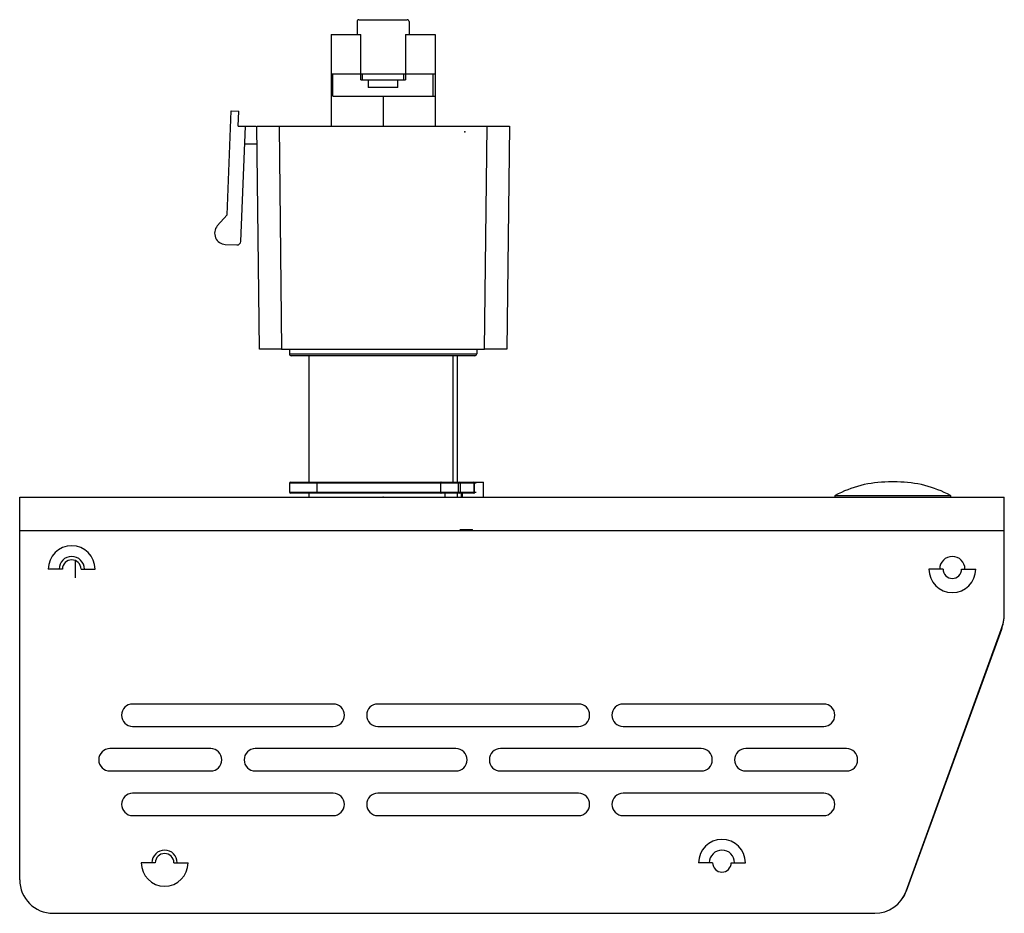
# Model space of a CAD drawing. Header units: millimetres. Extents: x 0 to 342, y 0 to 275.
# Tile 8 of 8: x 209 to 342, y 155 to 275. Entities that reach past the tile are written whole.
import ezdxf

# ---------------------------------------------------------------- set-up
doc = ezdxf.new("R2010")
doc.units = ezdxf.units.MM
doc.header["$PDSIZE"] = -1

msp = doc.modelspace()

# ---------------------------------------------------------------- linework, layer by layer
at = {"color": 7, "linetype": 'Continuous', "lineweight": 25}
for p, q in [((254.73, 275.03), (254.73, 273.28)), ((254.98, 275.28), (261.48, 275.28)), ((261.73, 275.03), (261.73, 273.28)), ((251.23, 273.28), (251.23, 260.98)), ((251.23, 273.28), (255.23, 273.28)), ((255.23, 267.18), (255.23, 273.28)), ((261.23, 273.28), (265.23, 273.28)), ((261.23, 273.28), (261.23, 267.18)), ((265.23, 273.28), (265.23, 260.98)), ((251.23, 267.98), (265.23, 267.98)), ((251.48, 264.98), (251.48, 267.98)), ((255.43, 267.98), (255.43, 267.18)), ((261.02, 267.18), (261.02, 267.98)), ((264.98, 264.98), (264.98, 267.98)), ((255.23, 267.18), (261.23, 267.18)), ((256.23, 267.18), (256.23, 266.18)), ((260.23, 266.18), (260.23, 267.18)), ((260.23, 266.18), (256.23, 266.18)), ((251.48, 264.98), (265.23, 264.98)), ((258.23, 264.98), (258.23, 260.98)), ((237.23, 249.05), (237.8, 263.02)), ((237.8, 263.02), (238.8, 262.98)), ((238.72, 260.98), (238.8, 262.98)), ((238.72, 260.98), (241.11, 260.98)), ((239.08, 245.47), (239.72, 260.98)), ((241.58, 230.98), (241.23, 260.98)), ((244.23, 260.98), (244.58, 230.98)), ((244.23, 260.98), (272.23, 260.98)), ((271.88, 230.98), (272.23, 260.98)), ((275.23, 260.98), (274.88, 230.98)), ((239.62, 258.58), (241.26, 258.58)), ((237.23, 249.05), (235.92, 247.54)), ((237, 245.06), (238.56, 244.99)), ((244.58, 230.98), (271.88, 230.98)), ((245.63, 230.98), (245.63, 230.33)), ((270.83, 230.98), (270.83, 230.33)), ((245.63, 230.33), (270.83, 230.33)), ((270.58, 230.08), (245.88, 230.08)), ((248.23, 230.08), (248.23, 213.08)), ((267.63, 230.08), (267.63, 213.08)), ((268.23, 213.08), (268.23, 230.08)), ((245.63, 212.93), (245.63, 211.73)), ((270.75, 212.93), (245.63, 212.93)), ((245.78, 213.08), (271.73, 213.08)), ((249.32, 212.93), (249.32, 211.73)), ((266.01, 211.73), (266.01, 212.93)), ((268.38, 211.73), (268.38, 212.93)), ((268.59, 212.93), (268.59, 211.73)), ((270.5, 211.73), (270.5, 212.93)), ((270.54, 211.73), (270.54, 212.93)), ((271.73, 211.08), (271.73, 213.08)), ((327.42, 213.1), (326.23, 213.1)), ((209.33, 159.58), (209.33, 211.08)), ((209.33, 211.08), (341.83, 211.08)), ((245.63, 211.73), (270.75, 211.73)), ((270.59, 211.58), (245.78, 211.58)), ((248.23, 211.58), (248.23, 211.08)), ((266.53, 211.58), (266.53, 211.08)), ((268.23, 211.08), (268.23, 211.58)), ((268.73, 211.58), (268.73, 211.08)), ((268.87, 211.58), (268.87, 211.08)), ((319.06, 211.27), (334.59, 211.27)), ((341.83, 195.46), (341.83, 211.08)), ((209.33, 206.58), (341.83, 206.58)), ((216.83, 200.23), (216.83, 202.53)), ((215.08, 201.38), (213.18, 201.38)), ((217.58, 201.38), (219.48, 201.38)), ((333.58, 201.38), (331.68, 201.38)), ((336.08, 201.38), (337.98, 201.38)), ((328.61, 158.04), (341.42, 193.24)), ((341.44, 193.24), (328.63, 158.04)), ((341.44, 193.24), (341.42, 193.25)), ((251.53, 183.23), (224.53, 183.23)), ((284.53, 183.23), (257.53, 183.23)), ((317.53, 183.23), (290.53, 183.23)), ((224.53, 180.23), (251.53, 180.23)), ((257.53, 180.23), (284.53, 180.23)), ((290.53, 180.23), (317.53, 180.23)), ((235.03, 177.23), (221.47, 177.23)), ((268.03, 177.23), (241.03, 177.23)), ((301.03, 177.23), (274.03, 177.23)), ((320.59, 177.23), (307.03, 177.23)), ((221.47, 174.23), (235.03, 174.23)), ((241.03, 174.23), (268.03, 174.23)), ((274.03, 174.23), (301.03, 174.23)), ((307.03, 174.23), (320.59, 174.23)), ((251.53, 171.23), (224.53, 171.23)), ((284.53, 171.23), (257.53, 171.23)), ((317.53, 171.23), (290.53, 171.23)), ((224.53, 168.23), (251.53, 168.23)), ((257.53, 168.23), (284.53, 168.23)), ((290.53, 168.23), (317.53, 168.23)), ((227.58, 161.88), (225.68, 161.88)), ((230.08, 161.88), (231.98, 161.88)), ((302.58, 161.88), (300.68, 161.88)), ((305.08, 161.88), (306.98, 161.88)), ((328.61, 158.05), (328.63, 158.04)), ((213.83, 155.08), (324.4, 155.08)), ((324.4, 155.08), (324.4, 155.08))]:
    msp.add_line(p, q, dxfattribs=at)
at = {"color": 7, "linetype": 'Continuous'}
for p, q in [((258.23, 211.08), (260.47, 211.08)), ((270.23, 206.68), (268.54, 206.68))]:
    msp.add_line(p, q, dxfattribs=at)
at = {"color": 7, "linetype": 'Continuous', "lineweight": 25}
for centre, radius, start, end in [((254.98, 275.03), 0.25, 90, 180), ((261.48, 275.03), 0.25, 360, 90), ((237.06, 246.56), 1.5, 139.2305, 267.6397), ((238.58, 245.49), 0.5, 267.6397, 357.6397), ((245.88, 230.33), 0.25, 180, 270), ((270.58, 230.33), 0.25, 270, 0), ((245.78, 212.93), 0.15, 90, 180), ((249.45, 212.95), 0.134, 101.4218, 188.0495), ((268.51, 212.95), 0.134, 101.4218, 188.0495), ((268.46, 212.95), 0.134, 351.9505, 78.5782), ((270.39, 212.93), 0.15, 0, 90), ((270.36, 212.95), 0.134, 351.9505, 78.5782), ((326.23, 198.1), 15, 90, 118.5501), ((327.42, 198.1), 15, 61.4499, 90), ((245.78, 211.73), 0.15, 180, 270), ((249.45, 211.71), 0.134, 171.9505, 258.5782), ((268.51, 211.71), 0.134, 171.9505, 258.5782), ((268.46, 211.71), 0.134, 281.4218, 8.0495), ((270.39, 211.73), 0.15, 270, 360), ((270.36, 211.71), 0.134, 281.4218, 8.0495), ((319.11, 211.18), 0.1, 118.5501, 270), ((334.55, 211.18), 0.1, 270, 61.4499), ((216.33, 201.38), 3.15, 0, 180), ((216.33, 201.38), 1.7, 0, 180), ((334.83, 201.38), 1.7, 0, 180), ((216.33, 201.38), 1.25, 0, 180), ((334.83, 201.38), 3.15, 180, 0), ((334.83, 201.38), 1.25, 180, 360), ((335.63, 195.46), 6.2, 339.0095, 0), ((335.33, 195.46), 6.5, 340, 358.5848), ((224.53, 181.73), 1.5, 90, 270), ((251.53, 181.73), 1.5, 270, 90), ((257.53, 181.73), 1.5, 90, 270), ((284.53, 181.73), 1.5, 270, 90), ((290.53, 181.73), 1.5, 90, 270), ((317.53, 181.73), 1.5, 270, 90), ((221.47, 175.73), 1.5, 90, 270), ((235.03, 175.73), 1.5, 270, 90), ((241.03, 175.73), 1.5, 90, 270), ((268.03, 175.73), 1.5, 270, 90), ((274.03, 175.73), 1.5, 90, 270), ((301.03, 175.73), 1.5, 270, 90), ((307.03, 175.73), 1.5, 90, 270), ((320.59, 175.73), 1.5, 270, 90), ((224.53, 169.73), 1.5, 90, 270), ((251.53, 169.73), 1.5, 270, 90), ((257.53, 169.73), 1.5, 90, 270), ((284.53, 169.73), 1.5, 270, 90), ((290.53, 169.73), 1.5, 90, 270), ((317.53, 169.73), 1.5, 270, 90), ((303.83, 161.88), 3.15, 0, 180), ((228.83, 161.88), 1.7, 0, 180), ((228.83, 161.88), 1.25, 0, 180), ((303.83, 161.88), 1.7, 360, 180), ((228.83, 161.88), 3.15, 180, 0), ((303.83, 161.88), 1.25, 180, 0), ((213.83, 159.58), 4.5, 180, 270), ((324.38, 159.58), 4.5, 270, 340), ((324.4, 159.58), 4.5, 270, 340)]:
    msp.add_arc(centre, radius, start, end, dxfattribs=at)
for points, knots in [([(241.23, 260.98), (241.28, 260.98), (241.39, 260.98), (242.2, 260.98), (243.21, 260.98), (243.9, 260.98), (244.23, 260.98)], [0, 0, 0, 0, 0.270268, 0.562427, 0.78973, 1, 1, 1, 1]), ([(272.23, 260.98), (272.65, 260.98), (273.54, 260.98), (274.54, 260.98), (275.13, 260.98), (275.2, 260.98), (275.23, 260.98)], [0, 0, 0, 0, 0.270268, 0.562427, 0.78973, 1, 1, 1, 1]), ([(244.58, 230.98), (244.15, 230.98), (243.27, 230.98), (242.26, 230.98), (241.68, 230.98), (241.61, 230.98), (241.58, 230.98)], [0, 0, 0, 0, 0.270268, 0.562427, 0.78973, 1, 1, 1, 1]), ([(274.88, 230.98), (274.83, 230.98), (274.72, 230.98), (273.9, 230.98), (272.9, 230.98), (272.21, 230.98), (271.88, 230.98)], [0, 0, 0, 0, 0.270268, 0.562427, 0.78973, 1, 1, 1, 1]), ([(266.03, 213.08), (266.02, 213.08), (266.02, 213.08), (266.02, 213.05), (266.02, 213.02), (266.01, 213), (266.01, 212.96), (266.01, 212.94), (266.01, 212.93)], [0, 0, 0, 0, 0.294298, 0.499229, 0.641228, 0.770307, 0.888868, 1, 1, 1, 1]), ([(266.01, 211.73), (266.01, 211.72), (266.01, 211.7), (266.01, 211.67), (266.02, 211.64), (266.02, 211.62), (266.02, 211.59), (266.02, 211.59), (266.03, 211.58)], [0, 0, 0, 0, 0.111121, 0.229681, 0.358766, 0.50078, 0.70567, 1, 1, 1, 1])]:
    msp.add_open_spline(points, degree=3, knots=knots, dxfattribs=at)
at = {"color": 7, "linetype": 'Continuous'}
for p in [(269.23, 260.18), (258.23, 211.08), (270.23, 206.68)]:
    msp.add_point(p, dxfattribs=at)

doc.saveas('drawing.dxf')
